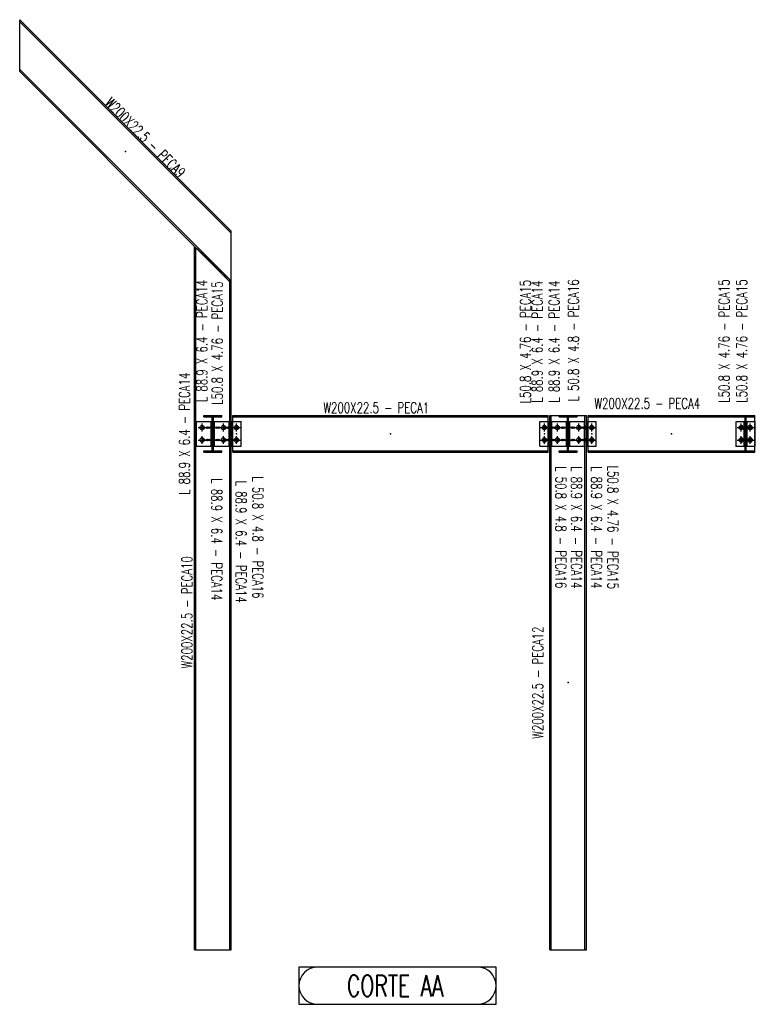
# Model space of a CAD drawing. Header units: feet. Extents: x 8647 to 79957, y -13328 to 10492.
# Tile 1 of 27: x 10054 to 14195, y -3745 to 1795. Entities that reach past the tile are written whole.
import ezdxf
from ezdxf.enums import TextEntityAlignment as Align

# ---------------------------------------------------------------- set-up
doc = ezdxf.new("R2010")
doc.units = ezdxf.units.FT
doc.header["$LTSCALE"] = 20
doc.header["$MEASUREMENT"] = 0
doc.linetypes.add('DASHDOT', pattern=[1, 0.5, -0.25, 0, -0.25])
doc.linetypes.add('HIDDEN', pattern=[0.375, 0.25, -0.125])
doc.layers.get('0').update_dxf_attribs({"linetype": 'CONTINUOUS'})
for name, color, linetype in [('A', 2, 'DASHDOT'), ('FORIR', 4, 'CONTINUOUS'), ('G', 3, 'CONTINUOUS'), ('TR', 6, 'HIDDEN'), ('TXT1', 7, 'CONTINUOUS'), ('VIEW_BOX', 6, 'CONTINUOUS'), ('VIEW_SLOT', 6, 'CONTINUOUS')]:
    doc.layers.add(name, color=color, linetype=linetype)
doc.styles.add('1', font='romans', dxfattribs={"width": 0.7, "height": 30})
doc.styles.add('MARK', font='ROMANS', dxfattribs={"width": 0.7})

# ---------------------------------------------------------------- blocks, each defined once
blk = doc.blocks.new('M16')
for p, q in [((-22.2, 0), (22.2, 0)), ((0, -22.2), (0, 22.2))]:
    blk.add_line(p, q)
at = {"color": 4, "const_width": 12.3}
blk.add_lwpolyline([(0, -6.1, 1), (0, 6.1, 1)], format="xyb", dxfattribs=at)
blk.add_circle((0, 0), 12.3)
at = {"flags": 1}
blk.add_attdef('TOLE', (16.7, -8.3), '', height=5.26, dxfattribs=at)
blk = doc.blocks.new('MS')
at = {"color": 6}
for p, q in [((-4.7, 22.8), (4.7, 32.1)), ((-4.7, 32.1), (4.7, 22.8)), ((-4.7, -22.8), (4.7, -32.1)), ((-4.7, -32.1), (4.7, -22.8))]:
    blk.add_line(p, q, dxfattribs=at)
at = {"color": 3}
blk.add_line((0, -32.1), (0, 32.1), dxfattribs=at)
at = {"flags": 1}
for tag, p, height in [('DIAM', (0, 0), 8.01), ('AVAN', (1.3, -18.2), 5.26), ('TOLE', (1.3, -9.7), 5.26), ('DIET', (1.3, -24.6), 5.26)]:
    blk.add_attdef(tag, p, '', height=height, dxfattribs=at)
blk = doc.blocks.new('VIEW_NAME')
at = {"layer": 'VIEW_BOX', "color": 6}
blk.add_lwpolyline([(-13.88, 0), (13.88, 0), (13.88, 5.23), (-13.88, 5.23)], close=True, dxfattribs=at)
at = {"layer": 'VIEW_SLOT'}
blk.add_lwpolyline([(-11.26, 5.23, 1), (-11.26, 0), (11.26, 0, 1), (11.26, 5.23)], format="xyb", close=True, dxfattribs=at)
at = {"style": 'MARK', "width": 0.7}
blk.add_attdef('VIE_NAM', text='', height=3, dxfattribs=at).set_placement((-0.34, 2.62), align=Align.MIDDLE)
blk = doc.blocks.new('3D_INFOM')
blk.add_point((0, 0))
at = {"layer": 'FORIR', "flags": 1}
for tag, p in [('MARK', (7.55, -4.31)), ('NUM_DIS', (7.55, -11.68)), ('NOT_PEZ', (45.73, -11.68)), ('QTA_PEZ', (7.55, -18.55)), ('TIP_PEZ', (45.73, -18.55)), ('TRA_PEZ', (7.55, -26.33)), ('COS_PEZ', (45.73, -26.33)), ('DES_PEZ', (7.55, -33.75))]:
    blk.add_attdef(tag, p, '', height=5, dxfattribs=at)
blk = doc.blocks.new('3D_INFOB')
blk.add_point((0, 0))
at = {"layer": 'FORIR', "flags": 1}
for tag, p in [('BOLT', (7.6, -4.3)), ('SPEC', (7.6, -19.3)), ('CLASS', (7.6, -12)), ('IDF_PEZ', (7.6, -27.1))]:
    blk.add_attdef(tag, p, '', height=5.26, dxfattribs=at)

msp = doc.modelspace()

# ---------------------------------------------------------------- linework, layer by layer
at = {"layer": 'A'}
msp.add_point((14087.3, -604.8), dxfattribs=at)
at = {"layer": 'G'}
for p, q in [((10054, 1795), (11244.2, 604.8)), ((10054, 1503.7), (10054, 1795)), ((10054, 1783.7), (11244.2, 593.5)), ((10054, 1515), (11244.2, 324.8)), ((10054, 1503.7), (11038.2, 519.5)), ((11244.2, -3437.8), (11244.2, 604.8)), ((11038.2, 519.5), (11046.2, 511.9)), ((11038.2, -3437.8), (11038.2, 519.5)), ((11038.2, 519.5), (11038.2, 519.5)), ((11038.2, 519.5), (11244.2, 313.5)), ((11046.2, -3437.8), (11046.2, 511.9)), ((11236.2, 332.4), (11244.2, 324.8)), ((11236.2, -3437.8), (11236.2, 332.4)), ((11244.2, 324.8), (11244.2, 324.8)), ((11090.2, -439.8), (11090.2, -431.8)), ((11090.2, -431.8), (11192.2, -431.8)), ((11090.2, -439.8), (11192.2, -439.8)), ((11138.1, -629.8), (11138.1, -439.8)), ((11144.3, -629.8), (11144.3, -439.8)), ((11192.2, -439.8), (11192.2, -431.8)), ((11254.2, -464.8), (11254.2, -431.8)), ((11254.2, -431.8), (13028.2, -431.8)), ((11254.2, -439.8), (13028.2, -439.8)), ((13028.2, -464.8), (13028.2, -431.8)), ((13038.2, -3437.8), (13038.2, -431.8)), ((13038.2, -431.8), (13244.2, -431.8)), ((13046.2, -3437.8), (13046.2, -431.8)), ((13090.2, -439.8), (13090.2, -431.8)), ((13090.2, -439.8), (13192.2, -439.8)), ((13138.1, -629.8), (13138.1, -439.8)), ((13144.3, -629.8), (13144.3, -439.8)), ((13192.2, -439.8), (13192.2, -431.8)), ((13236.2, -3437.8), (13236.2, -431.8)), ((13244.2, -3437.8), (13244.2, -431.8)), ((13254.2, -464.8), (13254.2, -431.8)), ((13254.2, -431.8), (14192.2, -431.8)), ((13254.2, -439.8), (14192.2, -439.8)), ((14090.2, -439.8), (14090.2, -431.8)), ((14138.1, -629.8), (14138.1, -439.8)), ((14144.3, -629.8), (14144.3, -439.8)), ((14192.2, -464.8), (14192.2, -431.8)), ((11049.1, -464.8), (11138.1, -464.8)), ((11049.1, -604.8), (11049.1, -464.8)), ((11131.7, -604.8), (11131.7, -464.8)), ((11144.3, -464.8), (11233.3, -464.8)), ((11150.7, -604.8), (11150.7, -464.8)), ((11233.3, -604.8), (11233.3, -464.8)), ((11249.2, -464.8), (11300.2, -464.8)), ((11249.2, -604.8), (11249.2, -464.8)), ((11254, -604.8), (11254, -464.8)), ((11300.2, -604.8), (11300.2, -464.8)), ((12982.4, -604.8), (12982.4, -464.8)), ((12982.4, -464.8), (13033.2, -464.8)), ((13028.4, -604.8), (13028.4, -464.8)), ((13033.2, -604.8), (13033.2, -464.8)), ((13049.1, -604.8), (13049.1, -464.8)), ((13049.1, -464.8), (13138.1, -464.8)), ((13131.7, -604.8), (13131.7, -464.8)), ((13144.3, -464.8), (13233.3, -464.8)), ((13150.7, -604.8), (13150.7, -464.8)), ((13233.3, -604.8), (13233.3, -464.8)), ((13249.2, -604.8), (13249.2, -464.8)), ((13249.2, -464.8), (13300, -464.8)), ((13254, -604.8), (13254, -464.8)), ((13300, -604.8), (13300, -464.8)), ((14087.1, -604.8), (14087.1, -464.8)), ((14087.1, -464.8), (14138.1, -464.8)), ((14133.3, -604.8), (14133.3, -464.8)), ((14144.3, -464.8), (14195.3, -464.8)), ((14149.1, -604.8), (14149.1, -464.8)), ((14195.1, -604.8), (14195.1, -464.8)), ((14195.3, -604.8), (14195.3, -464.8)), ((11049.1, -604.8), (11138.1, -604.8)), ((11144.3, -604.8), (11233.3, -604.8)), ((11249.2, -604.8), (11300.2, -604.8)), ((11254.2, -637.8), (11254.2, -604.8)), ((12982.4, -604.8), (13033.2, -604.8)), ((13028.2, -637.8), (13028.2, -604.8)), ((13049.1, -604.8), (13138.1, -604.8)), ((13144.3, -604.8), (13233.3, -604.8)), ((13249.2, -604.8), (13300, -604.8)), ((13254.2, -637.8), (13254.2, -604.8)), ((14087.1, -604.8), (14138.1, -604.8)), ((14144.3, -604.8), (14195.3, -604.8)), ((14192.2, -637.8), (14192.2, -604.8)), ((11090.2, -637.8), (11090.2, -629.8)), ((11090.2, -629.8), (11192.2, -629.8)), ((11090.2, -637.8), (11192.2, -637.8)), ((11192.2, -637.8), (11192.2, -629.8)), ((11254.2, -629.8), (13028.2, -629.8)), ((11254.2, -637.8), (13028.2, -637.8)), ((13090.2, -637.8), (13090.2, -629.8)), ((13090.2, -629.8), (13192.2, -629.8)), ((13090.2, -637.8), (13192.2, -637.8)), ((13192.2, -637.8), (13192.2, -629.8)), ((13254.2, -629.8), (14192.2, -629.8)), ((13254.2, -637.8), (14192.2, -637.8)), ((14090.2, -637.8), (14090.2, -629.8)), ((11038.2, -3437.8), (11244.2, -3437.8)), ((13038.2, -3437.8), (13244.2, -3437.8))]:
    msp.add_line(p, q, dxfattribs=at)
msp.add_point((14087.3, -604.8), dxfattribs=at)
at = {"layer": 'TR'}
for p, q in [((11038.2, 519.5), (11038.2, 519.5)), ((11038.2, 519.5), (11038.2, 519.5)), ((11046.2, 511.9), (11236.2, 332.4)), ((11244.2, 324.8), (11244.2, 324.8)), ((11131.7, -491.3), (11150.7, -491.3)), ((11236.2, -491.3), (11244.2, -491.3)), ((11249.2, -491.3), (11254, -491.3)), ((11254.2, -604.8), (11254.2, -464.8)), ((11300, -604.8), (11300, -464.8)), ((12982.2, -604.8), (12982.2, -464.8)), ((12982.2, -464.8), (12982.4, -464.8)), ((13028.2, -604.8), (13028.2, -464.8)), ((13028.4, -491.3), (13033.2, -491.3)), ((13038.2, -491.3), (13046.2, -491.3)), ((13131.7, -491.3), (13150.7, -491.3)), ((13236.2, -491.3), (13244.2, -491.3)), ((13249.2, -491.3), (13254, -491.3)), ((13254, -464.8), (13254, -464.8)), ((13254.2, -604.8), (13254.2, -464.8)), ((13300, -464.8), (13300.2, -464.8)), ((13300.2, -604.8), (13300.2, -464.8)), ((14087.3, -604.8), (14087.3, -464.8)), ((14133.3, -464.8), (14133.3, -464.8)), ((14133.3, -491.3), (14149.1, -491.3)), ((14149.1, -464.8), (14149.1, -464.8)), ((14192.2, -604.8), (14192.2, -464.8)), ((11131.7, -508.3), (11150.7, -508.3)), ((11236.2, -508.3), (11244.2, -508.3)), ((11249.2, -508.3), (11254, -508.3)), ((13028.4, -508.3), (13033.2, -508.3)), ((13038.2, -508.3), (13046.2, -508.3)), ((13131.7, -508.3), (13150.7, -508.3)), ((13236.2, -508.3), (13244.2, -508.3)), ((13249.2, -508.3), (13254, -508.3)), ((14133.3, -508.3), (14149.1, -508.3)), ((11131.7, -561.3), (11150.7, -561.3)), ((11131.7, -578.3), (11150.7, -578.3)), ((11236.2, -561.3), (11244.2, -561.3)), ((11236.2, -578.3), (11244.2, -578.3)), ((11249.2, -561.3), (11254, -561.3)), ((11249.2, -578.3), (11254, -578.3)), ((12982.2, -604.8), (12982.4, -604.8)), ((13028.4, -561.3), (13033.2, -561.3)), ((13028.4, -578.3), (13033.2, -578.3)), ((13038.2, -561.3), (13046.2, -561.3)), ((13038.2, -578.3), (13046.2, -578.3)), ((13131.7, -561.3), (13150.7, -561.3)), ((13131.7, -578.3), (13150.7, -578.3)), ((13236.2, -561.3), (13244.2, -561.3)), ((13236.2, -578.3), (13244.2, -578.3)), ((13249.2, -561.3), (13254, -561.3)), ((13249.2, -578.3), (13254, -578.3)), ((13300, -604.8), (13300.2, -604.8)), ((14133.3, -561.3), (14149.1, -561.3)), ((14133.3, -578.3), (14149.1, -578.3)), ((11244.2, -3437.8), (11244.2, -3437.8))]:
    msp.add_line(p, q, dxfattribs=at)
msp.add_point((14087.3, -604.8), dxfattribs=at)

# ---------------------------------------------------------------- block references
at = {"xscale": 10, "yscale": 10, "zscale": 10}
for p in [(10649.1, 1054.2), (11134.9, -534.8), (11134.9, -534.8), (11141.2, -534.8), (11141.2, -534.8), (11147.5, -534.8), (11147.5, -534.8), (11274.6, -534.8), (11274.7, -534.8), (12141.2, -534.8), (13007.7, -534.8), (13007.8, -534.8), (13134.9, -534.8), (13134.9, -534.8), (13141.2, -534.8), (13141.2, -534.8), (13147.5, -534.8), (13147.5, -534.8), (13274.6, -534.8), (13274.7, -534.8), (13723.2, -534.8), (14135.7, -534.8), (14135.7, -534.8), (14141.2, -534.8), (14141.2, -534.8), (14146.7, -534.8), (14146.7, -534.8), (11141.2, -1459.2), (13141.2, -1934.8)]:
    msp.add_blockref('3D_INFOM', p, dxfattribs=at)
for name, p in [('M16', (11081.2, -499.8)), ('M16', (11201.2, -499.8)), ('M16', (11274.2, -499.8)), ('M16', (13008.2, -499.8)), ('M16', (13081.2, -499.8)), ('M16', (13201.2, -499.8)), ('M16', (13274.2, -499.8)), ('M16', (14116.2, -499.8)), ('M16', (14166.2, -499.8)), ('M16', (11081.2, -569.8)), ('3D_INFOB', (11081.2, -499.8)), ('3D_INFOB', (11125.7, -499.8)), ('3D_INFOB', (11156.7, -499.8)), ('M16', (11201.2, -569.8)), ('3D_INFOB', (11201.2, -499.8)), ('M16', (11274.2, -569.8)), ('3D_INFOB', (11261.2, -499.8)), ('3D_INFOB', (11261.2, -499.8)), ('M16', (13008.2, -569.8)), ('3D_INFOB', (13021.2, -499.8)), ('3D_INFOB', (13021.2, -499.8)), ('M16', (13081.2, -569.8)), ('3D_INFOB', (13081.2, -499.8)), ('3D_INFOB', (13125.7, -499.8)), ('3D_INFOB', (13156.7, -499.8)), ('M16', (13201.2, -569.8)), ('3D_INFOB', (13201.2, -499.8)), ('M16', (13274.2, -569.8)), ('3D_INFOB', (13261.2, -499.8)), ('3D_INFOB', (13261.2, -499.8)), ('M16', (14116.2, -569.8)), ('3D_INFOB', (14116.2, -499.8)), ('3D_INFOB', (14124.1, -499.8)), ('M16', (14166.2, -569.8)), ('3D_INFOB', (14158.3, -499.8)), ('3D_INFOB', (14166.2, -499.8)), ('3D_INFOB', (11081.2, -569.8)), ('3D_INFOB', (11125.7, -569.8)), ('3D_INFOB', (11156.7, -569.8)), ('3D_INFOB', (11201.2, -569.8)), ('3D_INFOB', (11261.2, -569.8)), ('3D_INFOB', (11261.2, -569.8)), ('3D_INFOB', (13021.2, -569.8)), ('3D_INFOB', (13021.2, -569.8)), ('3D_INFOB', (13081.2, -569.8)), ('3D_INFOB', (13125.7, -569.8)), ('3D_INFOB', (13156.7, -569.8)), ('3D_INFOB', (13201.2, -569.8)), ('3D_INFOB', (13261.2, -569.8)), ('3D_INFOB', (13261.2, -569.8)), ('3D_INFOB', (14116.2, -569.8)), ('3D_INFOB', (14124.1, -569.8)), ('3D_INFOB', (14158.3, -569.8)), ('3D_INFOB', (14166.2, -569.8))]:
    msp.add_blockref(name, p)
for p, rotation in [((11134.9, -499.8), 270), ((11141.2, -499.8), 270), ((11147.5, -499.8), 90), ((11240.2, -499.8), 270), ((11251.6, -499.8), 90), ((13030.8, -499.8), 270), ((13042.2, -499.8), 90), ((13134.9, -499.8), 270), ((13141.2, -499.8), 270), ((13147.5, -499.8), 90), ((13240.2, -499.8), 270), ((13251.6, -499.8), 90), ((14135.7, -499.8), 270), ((14141.2, -499.8), 270), ((14146.7, -499.8), 90), ((11134.9, -569.8), 270), ((11141.2, -569.8), 270), ((11147.5, -569.8), 90), ((11240.2, -569.8), 270), ((11251.6, -569.8), 90), ((13030.8, -569.8), 270), ((13042.2, -569.8), 90), ((13134.9, -569.8), 270), ((13141.2, -569.8), 270), ((13147.5, -569.8), 90), ((13240.2, -569.8), 270), ((13251.6, -569.8), 90), ((14135.7, -569.8), 270), ((14141.2, -569.8), 270), ((14146.7, -569.8), 90)]:
    msp.add_blockref('MS', p, dxfattribs=dict(rotation=rotation))
at = {"xscale": 40, "yscale": 40, "zscale": 40}
msp.add_blockref('VIEW_NAME', (12181.1, -3744.7), dxfattribs=at).add_auto_attribs({'VIE_NAM': 'CORTE AA'})

# ---------------------------------------------------------------- texts
at = {"layer": 'TXT1', "color": 7, "style": '1', "width": 0.7}
for s, rotation, p in [('W200X22.5 - PECA9', 315, (10727.3, 1098)), ('L 88.9 X 6.4 - PECA14', 90, (11127.9, -13.2)), ('L50.8 X 4.76 - PECA15', 90, (11214.3, -24.8)), ('L50.8 X 4.76 - PECA15', 90, (12948.8, -16.6)), ('L 88.9 X 6.4 - PECA14', 90, (13015.5, -16.6)), ('L 88.9 X 6.4 - PECA14', 90, (13110.7, -16.6)), ('L 50.8 X 4.8 - PECA16', 90, (13219.3, -9.6)), ('L50.8 X 4.76 - PECA15', 90, (14067.3, -13.5)), ('L50.8 X 4.76 - PECA15', 90, (14166.5, -13.5)), ('L 88.9 X 6.4 - PECA14', 90, (11029.1, -534.8)), ('L 50.8 X 4.8 - PECA16', 270, (13053.2, -1060.7)), ('L 88.9 X 6.4 - PECA14', 270, (13140.2, -1060.7)), ('L 88.9 X 6.4 - PECA14', 270, (13253.3, -1060.7)), ('L50.8 X 4.76 - PECA15', 270, (13345.7, -1060.7)), ('L 88.9 X 6.4 - PECA14', 270, (11115.4, -1128.5)), ('L 88.9 X 6.4 - PECA14', 270, (11252.7, -1141.9)), ('L 50.8 X 4.8 - PECA16', 270, (11346.9, -1117.7)), ('W200X22.5 - PECA10', 90, (11043.3, -1539.5)), ('W200X22.5 - PECA12', 90, (13018.2, -1934.8))]:
    msp.add_text(s, height=60, rotation=rotation, dxfattribs=at).set_placement(p, align=Align.BOTTOM_CENTER)
for s, p in [('W200X22.5 - PECA4', (13587.2, -411.8)), ('W200X22.5 - PECA1', (12061.5, -436))]:
    msp.add_text(s, height=60, dxfattribs=at).set_placement(p, align=Align.BOTTOM_CENTER)

doc.saveas('drawing.dxf')
